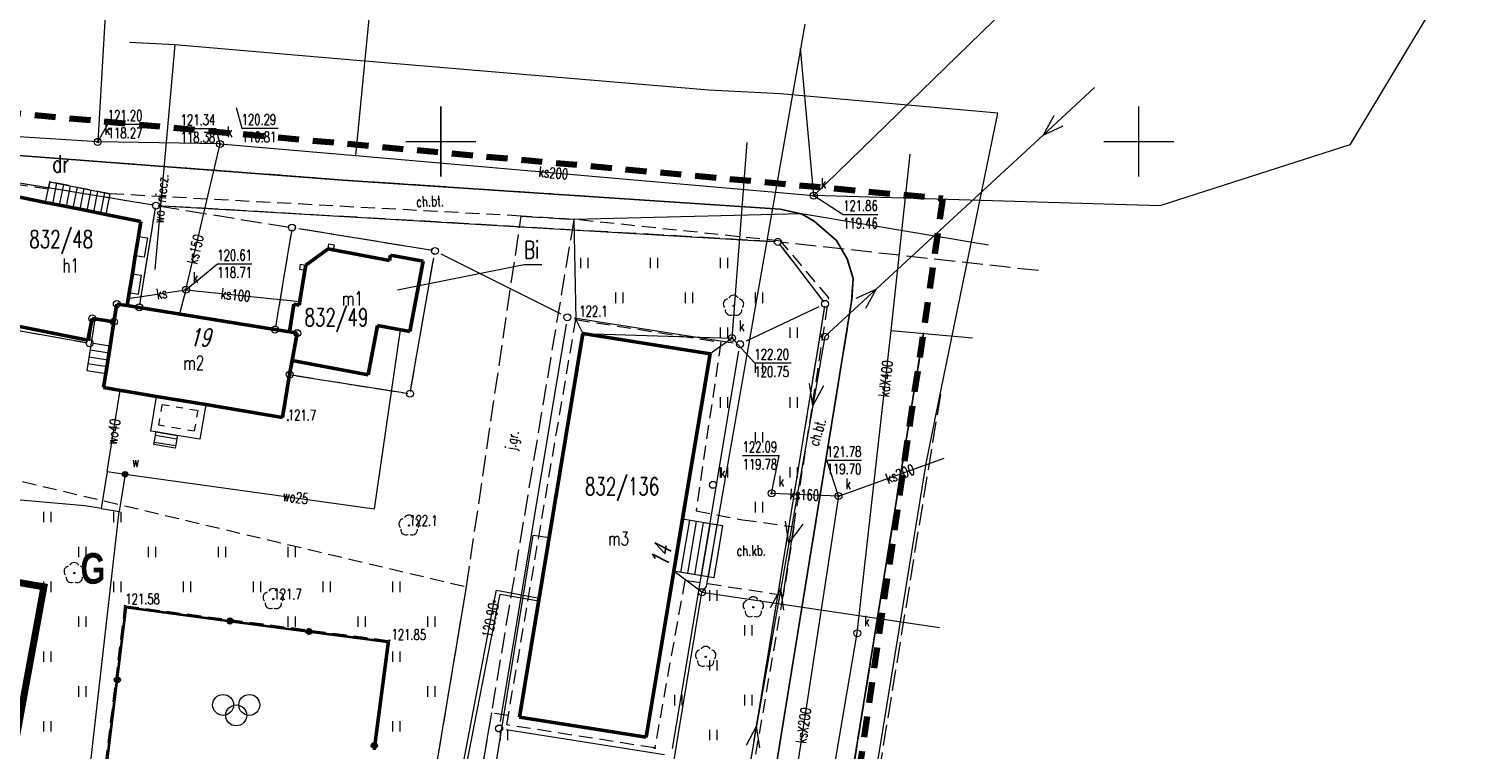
# Model space of a CAD drawing. Header units: metres. Extents: x 6594798 to 6595476, y 5882248 to 5882752.
# Tile 12 of 19: x 6595171 to 6595275, y 5882606 to 5882658. Entities that reach past the tile are written whole.
import ezdxf
from ezdxf.enums import TextEntityAlignment as Align

# ---------------------------------------------------------------- set-up
doc = ezdxf.new("R2010")
doc.units = ezdxf.units.M
doc.header["$MEASUREMENT"] = 0
for name, pattern in [('1', [0]), ('1_14', [1, -1]), ('1_OTKC', [1.5, 1, -0.5]), ('1_OTKJ', [2, 1.5, -0.5]), ('1_OTKK', [0]), ('1_OTSZ', [1.5, 1, -0.5]), ('1_OTZI', [1.5, 1, -0.5]), ('1_OTZT', [1.5, 1, -0.5]), ('2_1', [0]), ('2_EGBI17', [0]), ('2_EGBS', [0]), ('2_EGBSG', [0]), ('2_EGBU_A', [0]), ('2_EGBW', [0]), ('2_EGBW_W', [1, 0.5, -0.5]), ('3_SUCP', [0]), ('3_SUEP_A', [0]), ('3_SUKP', [0]), ('3_SUTP_A', [0]), ('3_SUWP', [0]), ('4', [2.5, 1.5, -1]), ('BUR', [3, 2, -1]), ('GDE', [0]), ('GUK', [2, 1.5, -0.5])]:
    doc.linetypes.add(name, pattern=pattern)
doc.layers.get('0').update_dxf_attribs({"color": 250, "linetype": 'CONTINUOUS', "lineweight": 100})
doc.layers.add('00 opis', color=7, linetype='CONTINUOUS')
for name, color, linetype, lineweight in [('BLOKADA_L_0', 7, '4', 100), ('Dzialki', 7, 'GDE', 18), ('EADTD_T_0_a', 7, 'CONTINUOUS', 18), ('EGBB_E_T_0', 7, 'CONTINUOUS', 20), ('EGBB_L_0', 7, '2_EGBU_A', 50), ('EGBE_L_1', 7, '2_EGBW', 18), ('EGBE_L_3', 7, '2_EGBS', 18), ('EGBE_L_8', 7, '2_1', 18), ('Kontury', 90, 'GUK', 18), ('Numery_dzialek', 7, 'CONTINUOUS', 13), ('Numery_konturow', 90, 'CONTINUOUS', 13), ('OTK_E_T_0', 7, 'CONTINUOUS', 0), ('OTK_E_T_1', 7, 'CONTINUOUS', 0), ('OTK_L_0', 7, '1_OTKJ', 18), ('OTK_L_1', 7, '1_OTKK', 25), ('OTK_L_2', 7, '1_OTKC', 18), ('OTO_L_0', 7, 'CONTINUOUS', 35), ('OTR_T_0', 7, 'CONTINUOUS', 18), ('OTR_T_1', 7, 'CONTINUOUS', 18), ('OTS_L_2', 7, '1_OTSZ', 18), ('OTZ_L_3', 7, '1_OTZT', 18), ('OTZ_T_0', 3, 'CONTINUOUS', 18), ('Podzial_sekcyjny_krzyze', 7, '1', 0), ('Punkty', 7, 'CONTINUOUS', 18), ('SUCP_L_0', 200, '3_SUCP', 18), ('SUCR_T_0', 200, 'CONTINUOUS', 18), ('SUEP_L_0', 1, '3_SUEP_A', 18), ('SUK_E_T_4', 34, 'CONTINUOUS', 0), ('SUK_T_3', 34, 'CONTINUOUS', 18), ('SUKP_E_T_0', 34, 'CONTINUOUS', 0), ('SUKP_L_0', 34, '3_SUKP', 18), ('SUKR_T_0', 34, 'CONTINUOUS', 18), ('SUP_T_0', 7, 'CONTINUOUS', 18), ('SUP_T_2', 7, 'CONTINUOUS', 18), ('SUTP_L_0', 30, '3_SUTP_A', 18), ('SUW_E_T_2', 5, 'CONTINUOUS', 0), ('SUW_T_5', 5, 'CONTINUOUS', 18), ('SUWP_E_T_0', 5, 'CONTINUOUS', 0), ('SUWP_L_0', 5, '3_SUWP', 18), ('UZBOA_L_0', 7, '1', 25)]:
    doc.layers.add(name, color=color, linetype=linetype, lineweight=lineweight)
doc.styles.get("Standard").update_dxf_attribs({"font": 'Simplex.SHX', "width": 0.75})
doc.styles.add('styl1', font='arial.ttf', dxfattribs={"width": 0.75, "height": 1.5})

# ---------------------------------------------------------------- blocks, each defined once
blk = doc.blocks.new('GRT')
at = {"linetype": 'Continuous'}
blk.add_circle((0, 0), 0.25, dxfattribs=at)
blk = doc.blocks.new('2_OTRN')
at = {"linetype": 'Continuous'}
blk.add_circle((0, 0), 0.045, dxfattribs=at)
blk = doc.blocks.new('2_OTRS')
at = {"linetype": 'Continuous'}
blk.add_circle((0, 0), 0.045, dxfattribs=at)
blk = doc.blocks.new('2_OTSZ')
at = {"linetype": 'Continuous'}
for centre in [(-0.9375, 0.328875), (0.9375, 0.328875), (0, -0.421125)]:
    blk.add_circle(centre, 0.75, dxfattribs=at)
blk = doc.blocks.new('2_OTZT')
at = {"linetype": 'Continuous'}
for p, q in [((-0.2625, -0.375), (-0.2625, 0.375)), ((0.2625, -0.375), (0.2625, 0.375))]:
    blk.add_line(p, q, dxfattribs=at)
blk = doc.blocks.new('2_OTZL')
at = {"linetype": 'Continuous'}
blk.add_circle((0, 0), 0.045, dxfattribs=at)
for centre, start, end in [((-0.36, 0.12), 102.1445, 221.86), ((0, 0.38), 30.1401, 149.8599), ((0.36, 0.12), 318.14, 77.8555), ((-0.22, -0.3), 174.1482, 293.8542), ((0.22, -0.3), 246.1458, 5.8518)]:
    blk.add_arc(centre, 0.375, start, end, dxfattribs=at)
blk = doc.blocks.new('4_SUPS')
at = {"linetype": 'Continuous'}
blk.add_circle((0, 0), 0.0625, dxfattribs=at)
blk = doc.blocks.new('4_SUKS')
at = {"linetype": 'Continuous'}
blk.add_circle((0, 0), 0.25, dxfattribs=at)
blk = doc.blocks.new('4_SUPP')
at = {"linetype": 'Continuous'}
blk.add_circle((0, 0), 0.25, dxfattribs=at)
blk = doc.blocks.new('4_SUPK')
at = {"linetype": 'Continuous'}
blk.add_circle((0, 0), 0.25, dxfattribs=at)
blk = doc.blocks.new('4_SUWW')
at = {"linetype": 'Continuous'}
for radius in [0.2, 0.175, 0.15, 0.125, 0.1, 0.075, 0.05, 0.025, 0.00715]:
    blk.add_circle((0, 0), radius, dxfattribs=at)

msp = doc.modelspace()

# ---------------------------------------------------------------- linework, layer by layer
at = {"layer": '00 opis', "color": 251, "linetype": 'BUR', "true_color": 0x636466, "const_width": 0.5}
msp.add_lwpolyline([(6595096.207, 5882538.999), (6595102.866, 5882579.782), (6595127.817, 5882575.836), (6595134.727, 5882624.347), (6595171.577, 5882618.1), (6595164.463, 5882579.221), (6595215.846, 5882571.072), (6595208.593, 5882525.147), (6595159.155, 5882533.357), (6595154.023, 5882501.095), (6595115.2, 5882506.657), (6595120.004, 5882533.77), (6595096.207, 5882538.999)], dxfattribs=at)
at = {"layer": 'BLOKADA_L_0', "linetype": '4'}
for p, q in [((6595121.13, 5882656.46), (6595235.97, 5882645.91)), ((6595235.97, 5882645.91), (6595213.7, 5882493.96))]:
    msp.add_line(p, q, dxfattribs=at)
at = {"layer": 'Dzialki'}
for p, q in [((6595179.107, 5882645.491), (6595169.833, 5882647.009)), ((6595178.491, 5882638.613), (6595179.519, 5882644.917)), ((6595180.099, 5882645.381), (6595223.641, 5882642.839)), ((6595199.087, 5882642.241), (6595189.843, 5882643.749)), ((6595189.268, 5882643.337), (6595188.212, 5882637.023)), ((6595197.886, 5882632.423), (6595199.494, 5882641.667)), ((6595208.623, 5882637.634), (6595200.027, 5882641.936)), ((6595224.443, 5882642.412), (6595227.217, 5882638.768)), ((6595176.672, 5882637.583), (6595176.718, 5882637.857)), ((6595177.295, 5882638.279), (6595177.915, 5882638.191)), ((6595227.44, 5882637.877), (6595208.91, 5882524.153)), ((6595227.068, 5882638.156), (6595221.882, 5882635.694)), ((6595168.162, 5882636.742), (6595174.358, 5882635.638)), ((6595174.903, 5882636.047), (6595174.987, 5882636.833)), ((6595175.534, 5882637.253), (6595176.096, 5882637.167)), ((6595188.623, 5882636.449), (6595189.227, 5882636.351)), ((6595208.988, 5882636.917), (6595204.262, 5882608.443)), ((6595220.936, 5882635.557), (6595209.564, 5882637.333)), ((6595189.629, 5882635.778), (6595189.261, 5882633.792)), ((6595216.592, 5882606.513), (6595221.348, 5882634.987)), ((6595189.664, 5882633.222), (6595197.306, 5882632.008)), ((6595204.674, 5882607.873), (6595216.016, 5882606.097))]:
    msp.add_line(p, q, dxfattribs=at)
at = {"layer": 'EGBB_L_0', "linetype": '2_EGBU_A'}
for p, q in [((6595171.7, 5882645.64), (6595169.247, 5882646.129)), ((6595173.077, 5882645.365), (6595171.7, 5882645.64)), ((6595174.643, 5882645.053), (6595173.077, 5882645.365)), ((6595176.009, 5882644.781), (6595174.643, 5882645.053)), ((6595178.523, 5882644.279), (6595176.009, 5882644.781)), ((6595178.346, 5882643.192), (6595178.523, 5882644.279)), ((6595178.121, 5882641.814), (6595178.346, 5882643.192)), ((6595177.911, 5882640.527), (6595178.121, 5882641.814)), ((6595190.331, 5882641.144), (6595191.927, 5882642.302)), ((6595192.296, 5882642.237), (6595191.927, 5882642.302)), ((6595196.336, 5882641.48), (6595192.296, 5882642.237)), ((6595196.336, 5882641.48), (6595196.402, 5882641.85)), ((6595198.736, 5882641.417), (6595196.402, 5882641.85)), ((6595189.861, 5882638.28), (6595190.266, 5882640.765)), ((6595190.266, 5882640.765), (6595190.331, 5882641.144)), ((6595197.796, 5882636.379), (6595198.736, 5882641.417)), ((6595177.687, 5882639.149), (6595177.911, 5882640.527)), ((6595177.539, 5882638.246), (6595177.687, 5882639.149)), ((6595176.592, 5882637.085), (6595176.8, 5882638.352)), ((6595177.539, 5882638.246), (6595176.8, 5882638.352)), ((6595178.407, 5882638.12), (6595177.539, 5882638.246)), ((6595188.126, 5882636.534), (6595178.407, 5882638.12)), ((6595189.165, 5882636.364), (6595189.482, 5882638.336)), ((6595189.861, 5882638.28), (6595189.482, 5882638.336)), ((6595174.724, 5882635.761), (6595167.463, 5882637.212)), ((6595174.724, 5882635.761), (6595175.035, 5882637.327)), ((6595175.234, 5882637.296), (6595175.035, 5882637.327)), ((6595176.592, 5882637.085), (6595175.234, 5882637.296)), ((6595176.364, 5882635.648), (6595176.592, 5882637.085)), ((6595189.165, 5882636.364), (6595188.126, 5882636.534)), ((6595194.812, 5882633.291), (6595195.471, 5882636.812)), ((6595197.796, 5882636.379), (6595195.471, 5882636.812)), ((6595176.003, 5882633.372), (6595176.364, 5882635.648)), ((6595189.723, 5882636.272), (6595189.165, 5882636.364)), ((6595189.358, 5882634.306), (6595189.723, 5882636.272)), ((6595205.642, 5882608.766), (6595210.185, 5882636.237)), ((6595219.287, 5882634.799), (6595210.185, 5882636.237)), ((6595189.171, 5882633.299), (6595189.358, 5882634.306)), ((6595194.812, 5882633.291), (6595189.358, 5882634.306)), ((6595217.311, 5882622.965), (6595219.287, 5882634.799)), ((6595175.847, 5882632.385), (6595176.003, 5882633.372)), ((6595188.668, 5882630.226), (6595189.171, 5882633.299)), ((6595179.648, 5882631.742), (6595175.847, 5882632.385)), ((6595183.171, 5882631.153), (6595179.648, 5882631.742)), ((6595188.668, 5882630.226), (6595183.171, 5882631.153)), ((6595216.689, 5882619.213), (6595217.311, 5882622.965)), ((6595214.703, 5882607.319), (6595216.689, 5882619.213)), ((6595214.703, 5882607.319), (6595205.642, 5882608.766))]:
    msp.add_line(p, q, dxfattribs=at)
at = {"layer": 'EGBE_L_1', "linetype": '2_EGBW'}
for p, q in [((6595179.224, 5882629.257), (6595179.648, 5882631.742)), ((6595179.648, 5882631.742), (6595183.171, 5882631.153)), ((6595183.171, 5882631.153), (6595182.756, 5882628.668)), ((6595179.603, 5882629.194), (6595179.224, 5882629.257)), ((6595181.129, 5882628.939), (6595179.603, 5882629.194)), ((6595182.756, 5882628.668), (6595181.129, 5882628.939))]:
    msp.add_line(p, q, dxfattribs=at)
at = {"layer": 'EGBE_L_1', "linetype": '2_EGBW_W'}
for p, q in [((6595179.801, 5882629.668), (6595180.057, 5882631.166)), ((6595180.057, 5882631.166), (6595182.595, 5882630.742)), ((6595182.595, 5882630.742), (6595182.345, 5882629.243)), ((6595181.211, 5882629.433), (6595179.801, 5882629.668)), ((6595182.345, 5882629.243), (6595181.211, 5882629.433))]:
    msp.add_line(p, q, dxfattribs=at)
at = {"layer": 'EGBE_L_3', "linetype": '2_EGBS'}
for p, q in [((6595171.7, 5882645.64), (6595171.991, 5882647.111)), ((6595172.482, 5882647.013), (6595172.189, 5882645.542)), ((6595172.972, 5882646.915), (6595172.679, 5882645.445)), ((6595173.463, 5882646.818), (6595173.17, 5882645.347)), ((6595173.953, 5882646.72), (6595173.66, 5882645.249)), ((6595174.443, 5882646.622), (6595174.15, 5882645.151)), ((6595174.934, 5882646.525), (6595174.641, 5882645.053)), ((6595175.424, 5882646.427), (6595175.131, 5882644.956)), ((6595175.914, 5882646.329), (6595175.621, 5882644.858)), ((6595176.31, 5882646.25), (6595176.009, 5882644.781)), ((6595173.077, 5882645.365), (6595171.7, 5882645.64)), ((6595174.643, 5882645.053), (6595173.077, 5882645.365)), ((6595176.009, 5882644.781), (6595174.643, 5882645.053)), ((6595175.234, 5882637.296), (6595175.009, 5882635.858)), ((6595176.592, 5882637.085), (6595175.234, 5882637.296)), ((6595176.364, 5882635.648), (6595176.592, 5882637.085)), ((6595174.963, 5882635.568), (6595176.318, 5882635.355)), ((6595176.003, 5882633.372), (6595176.364, 5882635.648)), ((6595174.808, 5882634.58), (6595176.161, 5882634.368)), ((6595174.886, 5882635.074), (6595176.24, 5882634.861)), ((6595174.653, 5882633.592), (6595176.005, 5882633.38)), ((6595174.653, 5882633.592), (6595176.003, 5882633.372)), ((6595174.731, 5882634.086), (6595176.083, 5882633.874)), ((6595179.559, 5882628.943), (6595179.603, 5882629.194)), ((6595179.603, 5882629.194), (6595181.129, 5882628.939)), ((6595179.45, 5882628.294), (6595179.559, 5882628.943)), ((6595180.977, 5882628.033), (6595179.45, 5882628.294)), ((6595181.003, 5882628.188), (6595179.476, 5882628.445)), ((6595181.086, 5882628.681), (6595179.558, 5882628.938)), ((6595181.129, 5882628.939), (6595181.086, 5882628.681)), ((6595216.689, 5882619.213), (6595217.311, 5882622.965)), ((6595217.804, 5882622.883), (6595217.176, 5882619.132)), ((6595218.297, 5882622.8), (6595217.669, 5882619.049)), ((6595218.791, 5882622.717), (6595218.162, 5882618.967)), ((6595219.284, 5882622.635), (6595218.655, 5882618.884)), ((6595219.777, 5882622.552), (6595219.148, 5882618.801)), ((6595220.175, 5882622.485), (6595219.553, 5882618.733)), ((6595219.553, 5882618.733), (6595216.689, 5882619.213))]:
    msp.add_line(p, q, dxfattribs=at)
at = {"layer": 'EGBE_L_3', "linetype": '2_EGBSG'}
for p, q in [((6595171.991, 5882647.111), (6595176.31, 5882646.25)), ((6595175.009, 5882635.858), (6595174.653, 5882633.592)), ((6595181.086, 5882628.681), (6595180.977, 5882628.033)), ((6595217.311, 5882622.965), (6595220.175, 5882622.485))]:
    msp.add_line(p, q, dxfattribs=at)
at = {"layer": 'EGBE_L_3', "linetype": '2_EGBS'}
for p in [(6595171.991, 5882647.111), (6595217.311, 5882622.965)]:
    msp.add_point(p, dxfattribs=at)
at = {"layer": 'EGBE_L_8', "linetype": '2_EGBI17'}
for p, q in [((6595178.121, 5882641.814), (6595178.346, 5882643.192)), ((6595178.346, 5882643.192), (6595178.986, 5882643.093)), ((6595178.986, 5882643.093), (6595178.767, 5882641.705)), ((6595191.927, 5882642.302), (6595191.992, 5882642.671)), ((6595191.992, 5882642.671), (6595192.372, 5882642.606)), ((6595178.767, 5882641.705), (6595178.121, 5882641.814)), ((6595192.296, 5882642.237), (6595191.927, 5882642.302)), ((6595192.372, 5882642.606), (6595192.296, 5882642.237)), ((6595189.896, 5882640.83), (6595189.952, 5882641.209)), ((6595190.266, 5882640.765), (6595189.896, 5882640.83)), ((6595189.952, 5882641.209), (6595190.331, 5882641.144)), ((6595190.331, 5882641.144), (6595190.266, 5882640.765)), ((6595177.687, 5882639.149), (6595177.911, 5882640.527)), ((6595177.911, 5882640.527), (6595178.549, 5882640.428)), ((6595178.549, 5882640.428), (6595178.33, 5882639.041)), ((6595178.33, 5882639.041), (6595177.687, 5882639.149))]:
    msp.add_line(p, q, dxfattribs=at)
at = {"layer": 'Kontury'}
for p, q in [((6595179.432, 5882645.437), (6595169.508, 5882647.063)), ((6595178.437, 5882638.288), (6595179.573, 5882645.242)), ((6595179.768, 5882645.383), (6595189.182, 5882643.857)), ((6595223.97, 5882642.82), (6595179.77, 5882645.4)), ((6595199.412, 5882642.187), (6595189.518, 5882643.803)), ((6595189.322, 5882643.662), (6595188.158, 5882636.698)), ((6595224.243, 5882642.675), (6595227.417, 5882638.505)), ((6595242.801, 5882640.749), (6595224.309, 5882642.791)), ((6595197.829, 5882632.097), (6595199.551, 5882641.993)), ((6595176.618, 5882637.258), (6595176.772, 5882638.182)), ((6595176.968, 5882638.326), (6595178.242, 5882638.144)), ((6595227.493, 5882638.202), (6595208.857, 5882523.828)), ((6595167.837, 5882636.8), (6595174.683, 5882635.58)), ((6595174.868, 5882635.719), (6595175.022, 5882637.161)), ((6595175.208, 5882637.304), (6595176.422, 5882637.116)), ((6595188.298, 5882636.503), (6595189.552, 5882636.297)), ((6595189.689, 5882636.103), (6595189.201, 5882633.467)), ((6595189.338, 5882633.273), (6595197.632, 5882631.957)), ((6595235.783, 5882631.902), (6595216.767, 5882514.898))]:
    msp.add_line(p, q, dxfattribs=at)
at = {"layer": 'Numery_konturow', "linetype": 'Continuous'}
for p, q in [((6595196.91, 5882639.37), (6595205.97, 5882641.193)), ((6595205.97, 5882641.193), (6595207.237, 5882641.193))]:
    msp.add_line(p, q, dxfattribs=at)
at = {"layer": 'OTK_L_0', "linetype": '1_OTKJ'}
for p, q in [((6595192.976, 5882647.238), (6595147.088, 5882650.699)), ((6595224.311, 5882645.141), (6595192.976, 5882647.238)), ((6595224.311, 5882645.141), (6595225.827, 5882644.81)), ((6595225.827, 5882644.81), (6595226.75, 5882644.287)), ((6595201.84, 5882618.1), (6595205.76, 5882644.66)), ((6595209.53, 5882644.42), (6595203.625, 5882609.064)), ((6595205.76, 5882644.66), (6595209.53, 5882644.42)), ((6595226.75, 5882644.287), (6595228.351, 5882642.914)), ((6595228.351, 5882642.914), (6595229.103, 5882641.584)), ((6595229.103, 5882641.584), (6595229.533, 5882640.187)), ((6595229.533, 5882640.187), (6595229.42, 5882638.539)), ((6595229.42, 5882638.539), (6595219.836, 5882579.564)), ((6595234.579, 5882636.286), (6595220.263, 5882547.783)), ((6595198.24, 5882596.49), (6595201.84, 5882618.1)), ((6595203.625, 5882609.064), (6595202.13, 5882600.2))]:
    msp.add_line(p, q, dxfattribs=at)
at = {"layer": 'OTK_L_0', "linetype": '1_14'}
msp.add_line((6595239.238, 5882642.572), (6595225.827, 5882644.81), dxfattribs=at)
at = {"layer": 'OTK_L_1', "linetype": '1_OTKK'}
for p, q in [((6595192.976, 5882647.238), (6595147.088, 5882650.699)), ((6595224.311, 5882645.141), (6595192.976, 5882647.238)), ((6595224.311, 5882645.141), (6595225.827, 5882644.81)), ((6595225.827, 5882644.81), (6595226.75, 5882644.287)), ((6595226.75, 5882644.287), (6595228.351, 5882642.914)), ((6595228.351, 5882642.914), (6595229.103, 5882641.584)), ((6595229.103, 5882641.584), (6595229.533, 5882640.187)), ((6595229.533, 5882640.187), (6595229.42, 5882638.539)), ((6595229.42, 5882638.539), (6595219.836, 5882579.564)), ((6595234.579, 5882636.286), (6595220.263, 5882547.783))]:
    msp.add_line(p, q, dxfattribs=at)
at = {"layer": 'OTK_L_2', "linetype": '1_OTKC'}
for p, q in [((6595192.976, 5882647.238), (6595147.088, 5882650.699)), ((6595171.887, 5882646.581), (6595164.5, 5882647.69)), ((6595171.991, 5882647.111), (6595171.887, 5882646.581)), ((6595176.31, 5882646.25), (6595171.991, 5882647.111)), ((6595224.311, 5882645.141), (6595192.976, 5882647.238)), ((6595205.76, 5882644.66), (6595176.31, 5882646.25)), ((6595225.827, 5882644.81), (6595224.311, 5882645.141)), ((6595225.827, 5882644.81), (6595226.75, 5882644.287)), ((6595209.53, 5882644.42), (6595205.76, 5882644.66)), ((6595224.35, 5882642.87), (6595209.53, 5882644.42)), ((6595226.75, 5882644.287), (6595228.351, 5882642.914)), ((6595227.794, 5882638.801), (6595224.35, 5882642.87)), ((6595228.351, 5882642.914), (6595229.103, 5882641.584)), ((6595229.103, 5882641.584), (6595229.533, 5882640.187)), ((6595229.533, 5882640.187), (6595229.42, 5882638.539)), ((6595229.42, 5882638.539), (6595219.836, 5882579.564)), ((6595225.29, 5882622.4), (6595227.794, 5882638.801)), ((6595204.73, 5882608.21), (6595209.67, 5882637.24)), ((6595209.67, 5882637.24), (6595220.06, 5882635.62)), ((6595205.642, 5882608.766), (6595210.185, 5882636.237)), ((6595210.185, 5882636.237), (6595219.287, 5882634.799)), ((6595220.06, 5882635.62), (6595218.28, 5882623.54)), ((6595234.579, 5882636.286), (6595220.263, 5882547.783)), ((6595219.287, 5882634.799), (6595217.311, 5882622.965)), ((6595217.311, 5882622.965), (6595220.175, 5882622.485)), ((6595218.28, 5882623.54), (6595221.621, 5882622.905)), ((6595221.621, 5882622.905), (6595225.29, 5882622.4)), ((6595220.175, 5882622.485), (6595219.553, 5882618.733)), ((6595225.29, 5882622.4), (6595224.53, 5882617.48)), ((6595216.687, 5882619.215), (6595214.703, 5882607.319)), ((6595219.553, 5882618.733), (6595216.687, 5882619.215)), ((6595217.48, 5882618.56), (6595215.32, 5882606.56)), ((6595224.53, 5882617.48), (6595217.48, 5882618.56)), ((6595219.008, 5882585.416), (6595224.53, 5882617.48)), ((6595214.703, 5882607.319), (6595205.642, 5882608.766)), ((6595215.32, 5882606.56), (6595204.73, 5882608.21))]:
    msp.add_line(p, q, dxfattribs=at)
at = {"layer": 'OTK_L_2', "linetype": '1_14'}
for p, q in [((6595225.827, 5882644.81), (6595209.53, 5882644.42)), ((6595209.67, 5882637.24), (6595210.185, 5882636.237)), ((6595224.53, 5882617.48), (6595225.29, 5882622.4))]:
    msp.add_line(p, q, dxfattribs=at)
at = {"layer": 'OTO_L_0'}
for p, q in [((6595176.834, 5882611.444), (6595177.47, 5882616.63)), ((6595177.47, 5882616.63), (6595184.906, 5882615.65)), ((6595184.906, 5882615.65), (6595190.558, 5882614.905)), ((6595190.558, 5882614.905), (6595196.21, 5882614.16)), ((6595196.21, 5882614.16), (6595195.24, 5882606.723)), ((6595175.92, 5882604), (6595176.834, 5882611.444)), ((6595195.24, 5882606.723), (6595195.2, 5882606.42))]:
    msp.add_line(p, q, dxfattribs=at)
for centre in [(6595184.906, 5882615.65), (6595190.558, 5882614.905), (6595176.834, 5882611.444), (6595195.24, 5882606.723)]:
    msp.add_circle(centre, 0.17, dxfattribs=at)
at = {"layer": 'OTS_L_2', "linetype": '1_OTSZ'}
for p, q in [((6595175.81, 5882603.91), (6595177.38, 5882616.74)), ((6595177.38, 5882616.74), (6595196.32, 5882614.25)), ((6595196.32, 5882614.25), (6595195.3, 5882606.41))]:
    msp.add_line(p, q, dxfattribs=at)
at = {"layer": 'OTZ_L_3', "linetype": '1_OTZI'}
for p, q in [((6595224.35, 5882642.87), (6595209.53, 5882644.42)), ((6595227.794, 5882638.801), (6595224.35, 5882642.87)), ((6595225.29, 5882622.4), (6595227.794, 5882638.801)), ((6595209.67, 5882637.24), (6595220.06, 5882635.62)), ((6595220.06, 5882635.62), (6595218.28, 5882623.54)), ((6595161.293, 5882627.721), (6595201.84, 5882618.1)), ((6595218.28, 5882623.54), (6595221.621, 5882622.905)), ((6595221.621, 5882622.905), (6595225.29, 5882622.4)), ((6595217.48, 5882618.56), (6595215.32, 5882606.56)), ((6595224.53, 5882617.48), (6595217.48, 5882618.56)), ((6595175.81, 5882603.91), (6595177.38, 5882616.74)), ((6595177.38, 5882616.74), (6595196.32, 5882614.25)), ((6595219.008, 5882585.416), (6595224.53, 5882617.48)), ((6595203.625, 5882609.064), (6595202.13, 5882600.2)), ((6595204.845, 5882608.884), (6595203.625, 5882609.064)), ((6595204.73, 5882608.21), (6595204.845, 5882608.884)), ((6595215.32, 5882606.56), (6595204.73, 5882608.21))]:
    msp.add_line(p, q, dxfattribs=at)
at = {"layer": 'OTZ_L_3', "linetype": '1_14'}
for p, q in [((6595209.53, 5882644.42), (6595209.67, 5882637.24)), ((6595198.24, 5882596.49), (6595201.84, 5882618.1)), ((6595196.32, 5882614.25), (6595195.3, 5882606.41))]:
    msp.add_line(p, q, dxfattribs=at)
at = {"layer": 'Podzial_sekcyjny_krzyze'}
for p, q in [((6595200, 5882647.5), (6595200, 5882652.5)), ((6595250, 5882647.5), (6595250, 5882652.5)), ((6595197.5, 5882650), (6595202.5, 5882650)), ((6595247.5, 5882650), (6595252.5, 5882650))]:
    msp.add_line(p, q, dxfattribs=at)
at = {"layer": 'SUCP_L_0', "linetype": '3_SUCP'}
for p, q in [((6595203.83, 5882617.05), (6595203.99, 5882617.86)), ((6595203.99, 5882617.86), (6595207.052, 5882617.293)), ((6595201.56, 5882605.14), (6595203.83, 5882617.05)), ((6595204.23, 5882617.56), (6595204.02, 5882616.55)), ((6595207.017, 5882617.08), (6595204.23, 5882617.56)), ((6595204.02, 5882616.55), (6595201.75, 5882604.95))]:
    msp.add_line(p, q, dxfattribs=at)
at = {"layer": 'SUEP_L_0', "linetype": '3_SUEP_A'}
for p, q in [((6595243.144, 5882650.465), (6595246.816, 5882653.858)), ((6595243.906, 5882651.85), (6595243.144, 5882650.465)), ((6595243.144, 5882650.465), (6595244.585, 5882651.116)), ((6595231.187, 5882639.418), (6595243.144, 5882650.465)), ((6595227.515, 5882636.025), (6595231.187, 5882639.418)), ((6595229.746, 5882638.767), (6595231.187, 5882639.418)), ((6595231.187, 5882639.418), (6595230.425, 5882638.033)), ((6595227.515, 5882636.025), (6595226.651, 5882631.1)), ((6595226.651, 5882631.1), (6595226.417, 5882632.664)), ((6595227.402, 5882632.491), (6595226.651, 5882631.1)), ((6595226.651, 5882631.1), (6595224.922, 5882621.251)), ((6595224.922, 5882621.251), (6595224.689, 5882622.814)), ((6595225.92, 5882622.598), (6595224.922, 5882621.251)), ((6595224.922, 5882621.251), (6595224.349, 5882617.985)), ((6595224.349, 5882617.985), (6595222.621, 5882608.135)), ((6595224.349, 5882617.985), (6595223.597, 5882616.594)), ((6595224.582, 5882616.421), (6595224.349, 5882617.985)), ((6595222.621, 5882608.135), (6595221.756, 5882603.21)), ((6595222.621, 5882608.135), (6595221.869, 5882606.744)), ((6595222.854, 5882606.571), (6595222.621, 5882608.135))]:
    msp.add_line(p, q, dxfattribs=at)
at = {"layer": 'SUKP_L_0', "linetype": '3_SUKP'}
for p, q in [((6595177.234, 5882680.912), (6595175.432, 5882649.973)), ((6595226.716, 5882646.127), (6595258.421, 5882677)), ((6595274.64, 5882665.66), (6595265.11, 5882649.75)), ((6595194.965, 5882660.022), (6595193.901, 5882648.985)), ((6595226.716, 5882646.127), (6595225.773, 5882656.682)), ((6595175.432, 5882649.973), (6595159.684, 5882650.973)), ((6595184.191, 5882649.821), (6595175.432, 5882649.973)), ((6595220.862, 5882635.918), (6595221.938, 5882649.935)), ((6595181.745, 5882639.384), (6595184.191, 5882649.821)), ((6595184.191, 5882649.821), (6595193.901, 5882648.985)), ((6595193.901, 5882648.985), (6595226.716, 5882646.127)), ((6595232.252, 5882636.459), (6595233.618, 5882649.082)), ((6595265.11, 5882649.75), (6595251.49, 5882645.39)), ((6595251.49, 5882645.39), (6595226.716, 5882646.127)), ((6595177.621, 5882638.75), (6595181.745, 5882639.384)), ((6595181.745, 5882639.384), (6595181.291, 5882637.649)), ((6595181.745, 5882639.384), (6595189.902, 5882638.53)), ((6595229.829, 5882614.77), (6595232.252, 5882636.459)), ((6595232.252, 5882636.459), (6595238.085, 5882635.947)), ((6595210.185, 5882636.237), (6595220.862, 5882635.918)), ((6595220.862, 5882635.918), (6595219.287, 5882634.799)), ((6595228.486, 5882624.6), (6595236.045, 5882627.325)), ((6595228.486, 5882624.6), (6595222.872, 5882587.803)), ((6595228.486, 5882624.6), (6595223.698, 5882624.796)), ((6595227.804, 5882602.946), (6595229.829, 5882614.77))]:
    msp.add_line(p, q, dxfattribs=at)
at = {"layer": 'SUKR_T_0', "linetype": 'Continuous', "lineweight": 0}
for p, q in [((6595185.348, 5882652.445), (6595185.741, 5882650.949)), ((6595175.432, 5882649.973), (6595176.154, 5882651.235)), ((6595176.154, 5882651.235), (6595178.651, 5882651.235)), ((6595181.373, 5882650.926), (6595183.898, 5882650.926)), ((6595184.191, 5882649.821), (6595183.898, 5882650.926)), ((6595185.741, 5882650.949), (6595188.346, 5882650.949)), ((6595226.716, 5882646.127), (6595228.823, 5882644.775)), ((6595228.823, 5882644.775), (6595231.293, 5882644.775)), ((6595181.745, 5882639.384), (6595184.001, 5882641.237)), ((6595184.001, 5882641.237), (6595186.471, 5882641.237)), ((6595220.862, 5882635.918), (6595222.464, 5882634.135)), ((6595222.464, 5882634.135), (6595225.097, 5882634.135)), ((6595221.62, 5882627.5), (6595224.225, 5882627.5)), ((6595223.698, 5882624.796), (6595224.225, 5882627.5)), ((6595228.486, 5882624.6), (6595227.647, 5882627.162)), ((6595227.647, 5882627.162), (6595230.144, 5882627.162))]:
    msp.add_line(p, q, dxfattribs=at)
at = {"layer": 'SUTP_L_0', "linetype": '3_SUTP_A'}
for p, q in [((6595226.067, 5882658.398), (6595219.014, 5882618.111)), ((6595218.708, 5882617.715), (6595216.687, 5882619.215)), ((6595212.497, 5882580.436), (6595218.708, 5882617.715)), ((6595219.014, 5882618.111), (6595218.708, 5882617.715)), ((6595218.708, 5882617.715), (6595235.725, 5882615.177))]:
    msp.add_line(p, q, dxfattribs=at)
at = {"layer": 'SUWP_L_0', "linetype": '3_SUWP'}
for p, q in [((6595180.96, 5882656.917), (6595177.701, 5882657.083)), ((6595180.96, 5882656.917), (6595179.525, 5882640.825)), ((6595192.577, 5882655.925), (6595180.96, 5882656.917)), ((6595219.21, 5882653.673), (6595192.577, 5882655.925)), ((6595224.317, 5882653.422), (6595219.21, 5882653.673)), ((6595239.9, 5882652.024), (6595224.317, 5882653.422)), ((6595235.462, 5882630.364), (6595239.9, 5882652.024)), ((6595195.248, 5882623.683), (6595197.117, 5882636.506)), ((6595176.103, 5882626.37), (6595177.034, 5882632.185)), ((6595234.759, 5882626.933), (6595235.462, 5882630.364)), ((6595176.103, 5882626.37), (6595175.686, 5882623.706)), ((6595176.103, 5882626.37), (6595177.39, 5882626.162)), ((6595177.39, 5882626.162), (6595176.973, 5882623.498)), ((6595177.39, 5882626.162), (6595195.248, 5882623.683)), ((6595227.231, 5882580.551), (6595234.759, 5882626.933)), ((6595174.498, 5882623.892), (6595162.871, 5882624.945)), ((6595175.686, 5882623.706), (6595174.498, 5882623.892)), ((6595174.649, 5882603.137), (6595176.973, 5882623.498)), ((6595175.686, 5882623.706), (6595176.973, 5882623.498)), ((6595202.445, 5882596.139), (6595206.613, 5882621.804)), ((6595206.613, 5882621.804), (6595207.769, 5882621.628))]:
    msp.add_line(p, q, dxfattribs=at)
at = {"layer": 'UZBOA_L_0', "linetype": '1'}
msp.add_line((6595200, 5882647.5), (6595200, 5882652.5), dxfattribs=at)

# ---------------------------------------------------------------- block references
at = {"layer": 'OTR_T_0'}
for p in [(6595177.38, 5882616.74), (6595196.32, 5882614.25)]:
    msp.add_blockref('2_OTRS', p, dxfattribs=at)
at = {"layer": 'OTR_T_1'}
for p in [(6595209.67, 5882637.24), (6595215.32, 5882606.56)]:
    msp.add_blockref('2_OTRN', p, dxfattribs=at)
for p, rotation in [((6595189.046, 5882630.04), 359.2009661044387), ((6595197.732, 5882622.488), 359.2009655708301), ((6595188.007, 5882617.223), 359.2009658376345)]:
    msp.add_blockref('2_OTRN', p, dxfattribs=dict(at, rotation=rotation))
at = {"layer": 'OTS_L_2'}
msp.add_blockref('2_OTSZ', (6595185.349, 5882609.31), dxfattribs=at)
at = {"layer": 'OTZ_L_3'}
for p in [(6595210.294, 5882641.301), (6595215.294, 5882641.301), (6595220.294, 5882641.301), (6595212.794, 5882638.801), (6595217.794, 5882638.801), (6595222.794, 5882638.801), (6595220.294, 5882636.301), (6595225.294, 5882636.301), (6595222.794, 5882633.801), (6595220.294, 5882631.301), (6595225.294, 5882631.301), (6595222.794, 5882628.801), (6595220.294, 5882626.301), (6595225.294, 5882626.301), (6595222.794, 5882623.801), (6595171.84, 5882623.1), (6595176.84, 5882623.1), (6595174.34, 5882620.6), (6595179.34, 5882620.6), (6595184.34, 5882620.6), (6595189.34, 5882620.6), (6595171.84, 5882618.1), (6595176.84, 5882618.1), (6595181.84, 5882618.1), (6595186.84, 5882618.1), (6595191.84, 5882618.1), (6595196.84, 5882618.1), (6595219.53, 5882617.48), (6595174.34, 5882615.6), (6595189.34, 5882615.6), (6595194.34, 5882615.6), (6595199.34, 5882615.6), (6595222.03, 5882614.98), (6595171.84, 5882613.1), (6595196.84, 5882613.1), (6595219.53, 5882612.48), (6595174.34, 5882610.6), (6595199.34, 5882610.6), (6595217.03, 5882609.98), (6595222.03, 5882609.98), (6595171.84, 5882608.1), (6595196.84, 5882608.1), (6595204.53, 5882607.48), (6595219.53, 5882607.48)]:
    msp.add_blockref('2_OTZT', p, dxfattribs=at)
at = {"layer": 'OTZ_T_0'}
for p in [(6595220.965, 5882638.237), (6595197.732, 5882622.488), (6595173.751, 5882619.082), (6595188.007, 5882617.223), (6595222.384, 5882616.634), (6595218.974, 5882613.081)]:
    msp.add_blockref('2_OTZL', p, dxfattribs=at)
at = {"layer": 'Punkty'}
for p in [(6595179.6, 5882645.41), (6595189.35, 5882643.83), (6595224.14, 5882642.81), (6595199.58, 5882642.16), (6595176.8, 5882638.35), (6595227.52, 5882638.37), (6595175.04, 5882637.33), (6595178.41, 5882638.12), (6595209.07, 5882637.41), (6595176.59, 5882637.09), (6595188.13, 5882636.53), (6595189.72, 5882636.27), (6595174.85, 5882635.55), (6595221.43, 5882635.48), (6595189.17, 5882633.3), (6595197.8, 5882631.93), (6595204.18, 5882607.95)]:
    msp.add_blockref('GRT', p, dxfattribs=at)
at = {"layer": 'SUCR_T_0'}
msp.add_blockref('4_SUPS', (6595203.83, 5882617.05), dxfattribs=at)
at = {"layer": 'SUK_T_3'}
for p in [(6595175.432, 5882649.973), (6595184.191, 5882649.821), (6595226.716, 5882646.127), (6595181.745, 5882639.384), (6595220.862, 5882635.918), (6595219.496, 5882625.405), (6595223.698, 5882624.796), (6595228.486, 5882624.6), (6595229.829, 5882614.77)]:
    msp.add_blockref('4_SUKS', p, dxfattribs=at)
at = {"layer": 'SUKR_T_0'}
for p, rotation in [((6595175.432, 5882649.973), 359.2009670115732), ((6595184.191, 5882649.821), 359.2009666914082), ((6595226.716, 5882646.127), 359.2009648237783), ((6595181.745, 5882639.384), 359.2009664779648), ((6595220.862, 5882635.918), 359.2009647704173), ((6595223.698, 5882624.796), 359.2009646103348), ((6595228.486, 5882624.6), 359.2009644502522)]:
    msp.add_blockref('4_SUPS', p, dxfattribs=dict(at, rotation=rotation))
at = {"layer": 'SUP_T_0'}
msp.add_blockref('4_SUPK', (6595218.708, 5882617.715), dxfattribs=at)
at = {"layer": 'SUP_T_2'}
msp.add_blockref('4_SUPP', (6595227.515, 5882636.025), dxfattribs=at)
at = {"layer": 'SUW_T_5'}
msp.add_blockref('4_SUWW', (6595177.39, 5882626.162), dxfattribs=at)

# ---------------------------------------------------------------- texts
at = {"layer": '00 opis', "linetype": 'Continuous', "insert": (6595174.193, 5882620.519), "char_height": 2.2, "attachment_point": 1, "style": 'styl1'}
msp.add_mtext_dynamic_manual_height_columns('{\\fArial|b1|i0|c238|p34;\\C30;\\c2254834;G}', width=6.03664, gutter_width=12.5, heights=[0], dxfattribs=at)
at = {"layer": 'EADTD_T_0_a', "oblique": 15, "width": 0.7}
for s, rotation, p in [('19', 359.20097, (6595181.991, 5882635.345)), ('14', 78.49083, (6595216.252, 5882619.44))]:
    msp.add_text(s, height=1.26, rotation=rotation, dxfattribs=at).set_placement(p)
at = {"layer": 'EGBB_E_T_0', "width": 0.7}
for s, p in [('h1', (6595173.496, 5882641.123)), ('m1', (6595193.668, 5882638.749)), ('m2', (6595182.306, 5882634.135)), ('m3', (6595212.729, 5882621.55))]:
    msp.add_text(s, height=1, dxfattribs=at).set_placement(p, align=Align.MIDDLE)
at = {"layer": 'Numery_dzialek', "width": 0.7}
for s, p in [('832/48', (6595170.528, 5882643.625)), ('832/136', (6595210.325, 5882625.919))]:
    msp.add_text(s, height=1.25, dxfattribs=at).set_placement(p, align=Align.TOP_LEFT)
msp.add_text('832/49', height=1.25, dxfattribs=at).set_placement((6595192.529, 5882637.311), align=Align.MIDDLE)
at = {"layer": 'Numery_konturow', "width": 0.7}
msp.add_text('dr', height=1.25, dxfattribs=at).set_placement((6595173.386, 5882649.03), align=Align.TOP_RIGHT)
msp.add_text('Bi', height=1.25, dxfattribs=at).set_placement((6595205.97, 5882642.86), align=Align.TOP_LEFT)
at = {"layer": 'OTK_E_T_0', "lineweight": 9, "width": 0.7}
msp.add_text('j.gr.', height=0.75, rotation=79.38034, dxfattribs=at).set_placement((6595205.21, 5882628.574), align=Align.MIDDLE)
at = {"layer": 'OTK_E_T_1', "lineweight": 9, "width": 0.7}
for s, rotation, p in [('ch.bt.', 2.07648, (6595199.235, 5882645.716)), ('ch.bt.', 73.49564, (6595226.961, 5882629.178)), ('ch.kb.', 0.87887, (6595222.236, 5882620.7))]:
    msp.add_text(s, height=0.75, rotation=rotation, dxfattribs=at).set_placement(p, align=Align.MIDDLE)
at = {"layer": 'OTR_T_0', "lineweight": 9, "width": 0.7}
for s, rotation, p in [('121.58', 359.85043, (6595177.407, 5882616.855)), ('121.85', 359.38467, (6595196.473, 5882614.318))]:
    msp.add_text(s, height=0.75, rotation=rotation, dxfattribs=at).set_placement(p)
at = {"layer": 'OTR_T_1', "lineweight": 9, "width": 0.7}
for s, rotation, p in [('122.1', 0.11517, (6595209.927, 5882637.469)), ('121.7', 359.20097, (6595189.046, 5882630.04)), ('122.1', 359.20097, (6595197.732, 5882622.488)), ('121.7', 359.20097, (6595188.007, 5882617.223))]:
    msp.add_text(s, height=0.75, rotation=rotation, dxfattribs=at).set_placement(p)
at = {"layer": 'SUCR_T_0', "lineweight": 9, "width": 0.7}
msp.add_text('120.90', height=0.75, rotation=78.56099, dxfattribs=at).set_placement((6595203.803, 5882616.91), align=Align.MIDDLE_RIGHT)
at = {"layer": 'SUK_E_T_4', "lineweight": 9, "width": 0.7}
for p in [(6595175.932, 5882650.473), (6595184.691, 5882650.321), (6595227.216, 5882646.627), (6595182.245, 5882639.884), (6595221.362, 5882636.418), (6595219.996, 5882625.905), (6595224.198, 5882625.296), (6595228.986, 5882625.1), (6595230.329, 5882615.27)]:
    msp.add_text('k', height=0.75, dxfattribs=at).set_placement(p)
at = {"layer": 'SUKP_E_T_0', "lineweight": 9, "width": 0.7}
for s, rotation, p in [('ks200', 355.03597, (6595208.069, 5882647.747)), ('ks150', 76.81118, (6595182.425, 5882642.284)), ('ks', 8.68876, (6595180.011, 5882639.118)), ('ks100', 354.0255, (6595185.306, 5882639.011)), ('kdX400', 83.62609, (6595231.866, 5882633.009)), ('ks200', 19.82377, (6595232.901, 5882626.192)), ('ks160', 357.64635, (6595226.041, 5882624.7)), ('ksX200', 81.32544, (6595225.979, 5882608.171))]:
    msp.add_text(s, height=0.75, rotation=rotation, dxfattribs=at).set_placement(p, align=Align.MIDDLE)
at = {"layer": 'SUKR_T_0', "lineweight": 9, "width": 0.7}
for s, p in [('121.20', (6595176.154, 5882652.235)), ('118.27', (6595176.154, 5882650.985)), ('121.34', (6595181.373, 5882651.926)), ('120.29', (6595185.741, 5882651.949)), ('118.38', (6595181.373, 5882650.676)), ('116.81', (6595185.741, 5882650.699)), ('121.86', (6595228.823, 5882645.775)), ('119.46', (6595228.823, 5882644.525)), ('120.61', (6595184.001, 5882642.237)), ('118.71', (6595184.001, 5882640.987)), ('122.20', (6595222.464, 5882635.135)), ('120.75', (6595222.464, 5882633.885)), ('122.09', (6595221.62, 5882628.5)), ('121.78', (6595227.647, 5882628.162)), ('119.78', (6595221.62, 5882627.25)), ('119.70', (6595227.647, 5882626.912))]:
    msp.add_text(s, height=0.75, dxfattribs=at).set_placement(p, align=Align.TOP_LEFT)
at = {"layer": 'SUW_E_T_2', "lineweight": 9, "width": 0.7}
msp.add_text('w', height=0.75, dxfattribs=at).set_placement((6595177.89, 5882626.662))
at = {"layer": 'SUWP_E_T_0', "lineweight": 9, "width": 0.7}
for s, rotation, p in [('wo-niecz.', 83.93482, (6595179.926, 5882645.918)), ('wo40', 80.90568, (6595176.559, 5882629.22)), ('wo25', 352.09565, (6595189.603, 5882624.513))]:
    msp.add_text(s, height=0.75, rotation=rotation, dxfattribs=at).set_placement(p, align=Align.MIDDLE)

doc.saveas('drawing.dxf')
